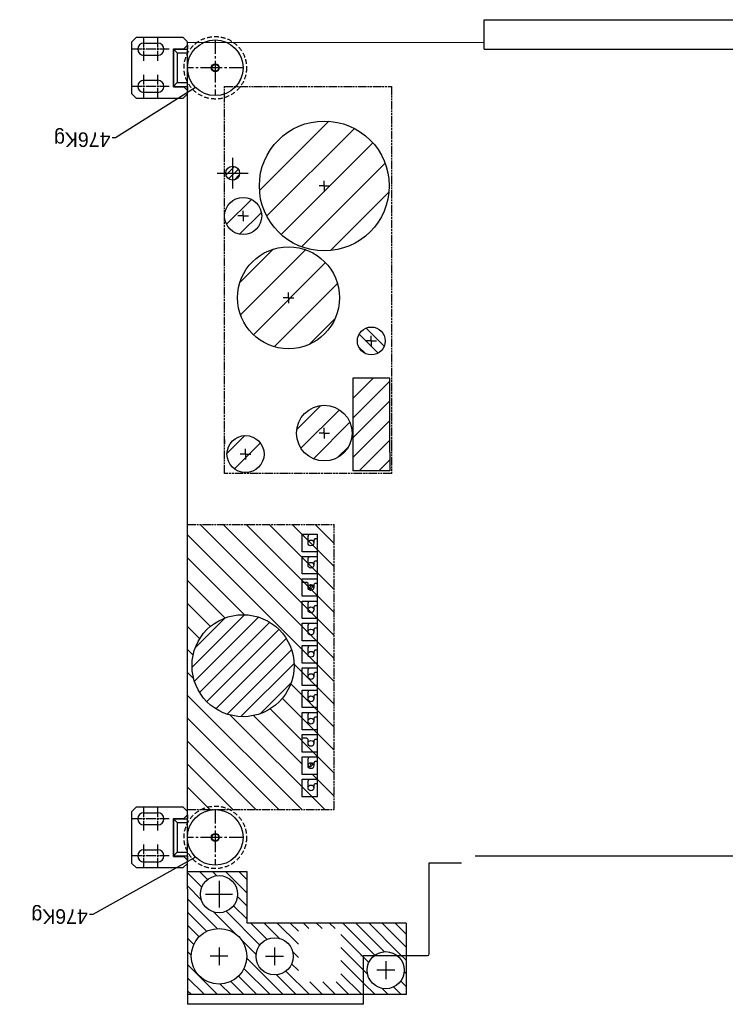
# Model space of a CAD drawing. Header units: millimetres. Extents: x -25815 to -21524, y -24008 to -19907.
# Tile 1 of 5: x -25815 to -24850, y -22997 to -21648. Entities that reach past the tile are written whole.
import ezdxf

# ---------------------------------------------------------------- set-up
doc = ezdxf.new("R2010")
doc.units = ezdxf.units.MM
for name, pattern in [('CENTER', [2, 1.25, -0.25, 0.25, -0.25]), ('CENTER2', [1.125, 0.75, -0.125, 0.125, -0.125]), ('HIDDEN', [0.375, 0.25, -0.125]), ('PHANTOM', [0.8, 0.45, -0.05, 0.1, -0.05, 0.1, -0.05])]:
    doc.linetypes.add(name, pattern=pattern)
doc.dimstyles.get("Standard").update_dxf_attribs({"dimtxt": 0.18, "dimasz": 0.18, "dimexe": 0.18, "dimexo": 0.0625, "dimgap": 0.09, "dimtad": 0, "dimtih": 1, "dimtoh": 1, "dimdec": 4, "dimzin": 0, "dimdsep": 46, "dimtxsty": 'Standard', "dimcen": 0.09, "dimadec": 0, "dimazin": 0, "dimtfac": 1, "dimtdec": 4, "dimtofl": 0, "dimtmove": 0, "dimatfit": 3, "dimfxl": 1, "dimtolj": 1, "dimtzin": 0, "dimarcsym": 0})
pattern_1 = [(135, (-679.24776, 71.08426), (-0.3535534, -0.3535534), [])]

# ---------------------------------------------------------------- blocks, each defined once
blk = doc.blocks.new('*U15')
at = {"color": 0, "linetype": 'CENTER2', "transparency": 16777216}
for p, q in [((0, 0.043), (0, 1.5)), ((-1.498, 0), (-0.043, 0)), ((0.043, 0), (1.502, 0)), ((0, -1.5), (0, -0.043))]:
    blk.add_line(p, q, dxfattribs=at)
at = {"color": 0, "linetype": 'Continuous', "transparency": 16777216}
for p, q in [((-0.021, 0), (0.021, 0)), ((0, -0.021), (0, 0.021))]:
    blk.add_line(p, q, dxfattribs=at)
blk = doc.blocks.new('*U14')
at = {"color": 0, "linetype": 'CENTER2', "transparency": 16777216}
for p, q in [((0, 0.043), (0, 1.5)), ((-1.498, 0), (-0.043, 0)), ((0.043, 0), (1.502, 0)), ((0, -1.5), (0, -0.043))]:
    blk.add_line(p, q, dxfattribs=at)
at = {"color": 0, "linetype": 'Continuous', "transparency": 16777216}
for p, q in [((-0.021, 0), (0.021, 0)), ((0, -0.021), (0, 0.021))]:
    blk.add_line(p, q, dxfattribs=at)
blk = doc.blocks.new('*U16')
at = {"color": 0, "linetype": 'CENTER2', "transparency": 16777216}
for p, q in [((0, 0.1), (0, 0.62)), ((-0.62, 0), (-0.1, 0)), ((0.1, 0), (0.62, 0)), ((0, -0.62), (0, -0.1))]:
    blk.add_line(p, q, dxfattribs=at)
at = {"color": 0, "linetype": 'Continuous', "transparency": 16777216}
for p, q in [((-0.05, 0), (0.05, 0)), ((0, -0.05), (0, 0.05))]:
    blk.add_line(p, q, dxfattribs=at)
blk = doc.blocks.new('$RECOVER_251031184337-0')
h = blk.add_hatch()
h.set_pattern_fill('ANSI31', color=1, style=0, pattern_type=2)
h.set_pattern_definition(pattern_1)
h.paths.add_polyline_path([(210.95, 143.483), (210.95, 146.246), (202.372, 146.246), (202.372, 147.862), (203.092, 147.862, 0.199644), (203.86, 147.862), (204.668, 147.862), (204.668, 150.105), (214.163, 150.105), (214.163, 143.483)])
h.paths.add_polyline_path([(211.512, 144.993, -1.001084), (213.414, 144.377, -0.998917)], flags=16)
h.paths.add_polyline_path([(210.973, 147.868, -1.686197), (213.409, 146.872, -0.593051)], flags=16)
h.paths.add_polyline_path([(208.483, 147.855, -1.497527), (210.29, 147.474, -0.667769)], flags=16)
h.paths.add_polyline_path([(205.893, 146.544), (205.893, 149.419), (208.184, 149.419), (208.184, 146.544)], flags=16)
h = blk.add_hatch()
h.set_pattern_fill('ANSI31', color=1, style=0, pattern_type=2)
h.set_pattern_definition(pattern_1)
h.paths.add_polyline_path([(204.668, 147.862), (204.668, 150.105), (202.372, 150.105), (202.372, 147.862), (203.092, 147.862, -5.00891), (203.86, 147.862)])
h = blk.add_hatch()
h.set_pattern_fill('ANSI31', color=1, pattern_type=2)
h.set_pattern_definition([(315, (113.5482, 47.5973), (0.6187184, 0.6187184), [])])
h.paths.add_polyline_path([(206.254, 140.124), (206.254, 124.754), (214.16, 124.754), (214.16, 140.124)])
h.paths.add_polyline_path([(207.979, 138.228), (207.163, 138.228), (207.163, 137.283), (207.979, 137.283)], flags=16)
h.paths.add_polyline_path([(213.918, 132.365, -1), (208.418, 132.365, -1)], flags=16)
h = blk.add_hatch()
h.set_pattern_fill('ANSI31', color=1, pattern_type=2)
h.set_pattern_definition([(45, (113.5512, 47.59725), (-0.4419417, 0.4419417), [])])
h.paths.add_polyline_path([(208.418, 132.365, 1), (213.918, 132.365, 1)])
h = blk.add_hatch()
h.set_pattern_fill('ANSI31', color=1, pattern_type=2)
h.set_pattern_definition([(45, (75.0878, 151.9742), (-0.53033, 0.53033), [])])
h.paths.add_polyline_path([(203.257, 120.854), (203.257, 121.854), (205.257, 121.854), (205.257, 116.854), (203.257, 116.854)])
at = {"linetype": 'Continuous'}
h = blk.add_hatch(dxfattribs=at)
h.set_pattern_fill('ANSI31', color=1, style=0, pattern_type=2)
h.set_pattern_definition([(45, (99.4888, -374.0371), (-0.6187184, 0.6187184), [])])
edge = h.paths.add_edge_path()
edge.add_arc((206.787, 119.824), 1.5, 0, 360)
edge = h.paths.add_edge_path()
edge.add_arc((211.033, 120.956), 1, 0, 360)
h.paths.add_polyline_path([(210.163, 108.115, 0.967767), (212.16, 108.05), (212.16, 108.18, 0.967767)])
h = blk.add_hatch()
h.set_pattern_fill('ANSI31', color=1, style=0, pattern_type=2)
h.set_pattern_definition([(135, (245.8822, 296.3033), (-0.3535534, -0.3535534), [])])
edge = h.paths.add_edge_path()
edge.add_arc((204.257, 114.854), 0.75, 0, 360)
h = blk.add_hatch(dxfattribs=at)
h.set_pattern_fill('ANSI31', color=1, style=0, pattern_type=2)
h.set_pattern_definition([(45, (135.3289, 37.9589), (-0.883883, 0.883883), [])])
h.paths.add_polyline_path([(206.289, 113.846), (206.716, 114.412, -15.657216), (206.304, 113.846)])
h = blk.add_hatch(dxfattribs=at)
h.set_pattern_fill('ANSI31', color=1, style=0, pattern_type=2)
h.set_pattern_definition([(45, (160.8864, 144.4519), (-0.883883, 0.883883), [])])
edge = h.paths.add_edge_path()
edge.add_arc((206.789, 106.495), 3.5, 0, 360)
h = blk.add_hatch()
h.set_pattern_fill('ANSI31', color=1, pattern_type=2)
h.set_pattern_definition([(225, (183.15197, 194.13107), (0.1767767, -0.1767767), [])])
edge = h.paths.add_edge_path()
edge.add_arc((211.726, 105.809), 0.375, 0, 360)
at = {"color": 1, "linetype": 'Continuous'}
for p, q in [((204.668, 150.624), (214.163, 150.624)), ((204.668, 150.624), (204.668, 147.994)), ((214.413, 143.274), (214.163, 143.024)), ((214.163, 142.849), (214.363, 142.649)), ((214.169, 142.624), (214.169, 142.843)), ((214.413, 143.274), (216.913, 143.274)), ((215.763, 142.954), (216.513, 142.954)), ((217.163, 143.024), (216.913, 143.274)), ((217.163, 143.024), (217.163, 140.224)), ((214.913, 142.624), (214.163, 142.624)), ((214.713, 142.424), (214.163, 142.424)), ((214.923, 142.649), (214.363, 142.649)), ((214.913, 142.624), (214.713, 142.424)), ((214.713, 140.824), (214.713, 142.424)), ((214.913, 140.624), (214.913, 142.624)), ((214.923, 142.474), (214.913, 142.474)), ((214.923, 142.454), (214.913, 142.454)), ((214.923, 142.649), (214.923, 140.599)), ((214.923, 141.954), (214.913, 141.954)), ((214.923, 141.854), (214.913, 141.854)), ((214.913, 141.814), (214.923, 141.814)), ((216.513, 142.294), (215.763, 142.294)), ((214.923, 141.434), (214.913, 141.434)), ((214.923, 141.354), (214.913, 141.354)), ((214.923, 141.254), (214.913, 141.254)), ((214.713, 140.824), (214.163, 140.824)), ((214.913, 140.624), (214.713, 140.824)), ((214.923, 140.754), (214.913, 140.754)), ((215.763, 140.954), (216.513, 140.954)), ((214.913, 140.624), (214.163, 140.624)), ((214.363, 140.599), (214.163, 140.399)), ((214.163, 140.224), (214.413, 139.974)), ((214.169, 140.405), (214.169, 140.624)), ((214.923, 140.599), (214.363, 140.599)), ((216.513, 140.294), (215.763, 140.294)), ((216.913, 139.974), (217.163, 140.224)), ((216.913, 139.974), (214.413, 139.974)), ((207.163, 139.429), (207.163, 125.275)), ((207.163, 139.429), (207.979, 139.429)), ((207.979, 139.429), (207.979, 138.484)), ((207.163, 138.74), (207.29, 138.74)), ((207.29, 138.74), (207.349, 138.799)), ((207.349, 138.799), (207.349, 138.957)), ((207.664, 138.957), (207.664, 138.583)), ((207.979, 138.484), (207.163, 138.484)), ((207.163, 138.228), (207.979, 138.228)), ((207.979, 138.228), (207.979, 137.283)), ((207.163, 137.539), (207.29, 137.539)), ((207.29, 137.539), (207.349, 137.598)), ((207.349, 137.598), (207.349, 137.756)), ((207.442, 137.614), (207.571, 137.614)), ((207.664, 137.756), (207.664, 137.382)), ((207.979, 137.283), (207.163, 137.283)), ((207.163, 137.027), (207.979, 137.027)), ((207.979, 137.027), (207.979, 136.083)), ((207.349, 136.397), (207.349, 136.555)), ((207.664, 136.555), (207.664, 136.338)), ((207.163, 136.338), (207.29, 136.338)), ((207.979, 136.083), (207.163, 136.083)), ((207.29, 136.338), (207.349, 136.397)), ((207.664, 136.338), (207.723, 136.279)), ((207.723, 136.279), (207.979, 136.279)), ((207.163, 135.827), (207.979, 135.827)), ((207.979, 135.827), (207.979, 134.882)), ((207.163, 135.138), (207.29, 135.138)), ((207.979, 134.882), (207.163, 134.882)), ((207.29, 135.138), (207.349, 135.197)), ((207.349, 135.197), (207.349, 135.354)), ((207.664, 135.354), (207.664, 134.98)), ((207.163, 134.626), (207.979, 134.626)), ((207.979, 134.626), (207.979, 133.681)), ((207.163, 133.937), (207.29, 133.937)), ((207.29, 133.937), (207.349, 133.996)), ((207.349, 133.996), (207.349, 134.153)), ((207.664, 134.153), (207.664, 133.779)), ((207.979, 133.681), (207.163, 133.681)), ((207.163, 133.425), (207.979, 133.425)), ((207.979, 133.425), (207.979, 132.48)), ((207.29, 132.736), (207.349, 132.795)), ((207.349, 132.795), (207.349, 132.953)), ((207.664, 132.953), (207.664, 132.579)), ((207.163, 132.736), (207.29, 132.736)), ((207.979, 132.48), (207.163, 132.48)), ((207.163, 132.224), (207.979, 132.224)), ((207.979, 132.224), (207.979, 131.279)), ((207.349, 131.594), (207.349, 131.752)), ((207.664, 131.752), (207.664, 131.378)), ((207.163, 131.535), (207.29, 131.535)), ((207.979, 131.279), (207.163, 131.279)), ((207.29, 131.535), (207.349, 131.594)), ((207.163, 131.023), (207.979, 131.023)), ((207.979, 131.023), (207.979, 130.079)), ((207.163, 130.334), (207.29, 130.334)), ((207.29, 130.334), (207.349, 130.394)), ((207.349, 130.394), (207.349, 130.551)), ((207.664, 130.551), (207.664, 130.177)), ((207.979, 130.079), (207.163, 130.079)), ((207.163, 129.823), (207.979, 129.823)), ((207.979, 129.823), (207.979, 128.878)), ((207.163, 129.134), (207.29, 129.134)), ((207.29, 129.134), (207.349, 129.193)), ((207.349, 129.193), (207.349, 129.35)), ((207.664, 129.35), (207.664, 128.976)), ((207.979, 128.878), (207.163, 128.878)), ((207.163, 128.622), (207.979, 128.622)), ((207.979, 128.622), (207.979, 127.677)), ((207.29, 127.933), (207.349, 127.992)), ((207.349, 127.992), (207.349, 128.149)), ((207.664, 128.149), (207.664, 127.933)), ((207.163, 127.933), (207.29, 127.933)), ((207.979, 127.677), (207.163, 127.677)), ((207.664, 127.933), (207.723, 127.874)), ((207.723, 127.874), (207.979, 127.874)), ((207.163, 127.421), (207.979, 127.421)), ((207.349, 126.791), (207.349, 126.949)), ((207.664, 126.949), (207.664, 126.575)), ((207.979, 127.421), (207.979, 126.476)), ((207.163, 126.732), (207.29, 126.732)), ((207.979, 126.476), (207.163, 126.476)), ((207.29, 126.732), (207.349, 126.791)), ((207.163, 126.22), (207.979, 126.22)), ((207.979, 126.22), (207.979, 125.275)), ((207.163, 125.531), (207.29, 125.531)), ((207.29, 125.531), (207.349, 125.59)), ((207.349, 125.59), (207.349, 125.748)), ((207.664, 125.748), (207.664, 125.374)), ((207.979, 125.275), (207.163, 125.275)), ((214.413, 101.774), (214.163, 101.524)), ((214.413, 101.774), (216.913, 101.774)), ((215.763, 101.454), (216.513, 101.454)), ((217.163, 101.524), (216.913, 101.774)), ((217.163, 101.524), (217.163, 98.724)), ((214.163, 101.349), (214.363, 101.149)), ((214.913, 101.124), (214.163, 101.124)), ((214.713, 100.924), (214.163, 100.924)), ((214.169, 101.124), (214.169, 101.343)), ((214.923, 101.149), (214.363, 101.149)), ((214.913, 101.124), (214.713, 100.924)), ((214.713, 99.324), (214.713, 100.924)), ((214.913, 99.124), (214.913, 101.124)), ((214.923, 100.974), (214.913, 100.974)), ((214.923, 100.954), (214.913, 100.954)), ((214.923, 101.149), (214.923, 99.099)), ((214.923, 100.454), (214.913, 100.454)), ((214.923, 100.354), (214.913, 100.354)), ((216.513, 100.794), (215.763, 100.794)), ((214.913, 100.314), (214.923, 100.314)), ((214.923, 99.934), (214.913, 99.934)), ((214.923, 99.854), (214.913, 99.854)), ((214.713, 99.324), (214.163, 99.324)), ((214.913, 99.124), (214.713, 99.324)), ((214.923, 99.754), (214.913, 99.754)), ((215.763, 99.454), (216.513, 99.454)), ((214.913, 99.124), (214.163, 99.124)), ((214.363, 99.099), (214.163, 98.899)), ((214.169, 98.905), (214.169, 99.124)), ((214.923, 99.099), (214.363, 99.099)), ((214.923, 99.254), (214.913, 99.254)), ((216.513, 98.794), (215.763, 98.794)), ((214.163, 98.724), (214.413, 98.474)), ((216.913, 98.474), (214.413, 98.474)), ((216.913, 98.474), (217.163, 98.724))]:
    blk.add_line(p, q, dxfattribs=at)
at = {"color": 1}
for p, q in [((214.16, 144.424), (214.163, 150.624)), ((202.372, 150.105), (214.163, 150.105)), ((202.372, 146.246), (202.372, 150.105)), ((203.476, 148.303), (203.476, 149.268)), ((202.994, 148.786), (203.959, 148.786)), ((209.465, 147.556), (209.465, 148.522)), ((212.463, 147.553), (212.463, 148.518)), ((201.135, 147.904), (201.135, 142.989)), ((204.668, 147.994), (201.225, 147.994)), ((204.813, 147.994), (204.8, 147.994)), ((208.983, 148.039), (209.948, 148.039)), ((211.981, 148.036), (212.946, 148.036)), ((202.372, 146.246), (210.95, 146.246)), ((210.95, 146.246), (210.95, 143.483)), ((212.463, 143.966), (212.463, 145.406)), ((213.183, 144.686), (211.743, 144.686)), ((214.16, 144.424), (214.16, 98.749)), ((210.95, 143.703), (210.95, 143.703)), ((210.95, 143.483), (214.163, 143.483)), ((201.135, 142.989), (199.389, 142.989)), ((198.655, 142.624), (171.489, 142.624)), ((203.257, 120.854), (203.257, 121.854)), ((203.257, 121.854), (205.257, 121.854)), ((205.257, 116.854), (205.257, 121.854)), ((203.257, 120.854), (203.257, 116.854)), ((203.155, 120.411), (203.155, 120.161)), ((212.155, 120.411), (212.155, 120.161)), ((203.257, 116.854), (205.257, 116.854)), ((211.726, 106.639), (211.726, 104.979)), ((212.556, 105.809), (210.896, 105.809)), ((198.163, 99.124), (171.405, 99.124)), ((198.163, 99.124), (198.163, 97.529)), ((214.16, 98.749), (198.163, 98.759)), ((198.163, 97.529), (180.663, 97.529))]:
    blk.add_line(p, q, dxfattribs=at)
at = {"color": 1, "linetype": 'PHANTOM'}
for p, q in [((214.16, 140.124), (206.254, 140.124)), ((206.254, 140.124), (206.254, 124.754)), ((214.16, 124.754), (206.254, 124.754)), ((203.16, 101.124), (203.16, 122.004)), ((203.16, 122.004), (212.16, 122.004)), ((212.16, 122.004), (212.16, 101.124)), ((212.16, 101.124), (203.16, 101.124))]:
    blk.add_line(p, q, dxfattribs=at)
at = {"color": 1, "linetype": 'CENTER'}
for p, q in [((211.033, 120.956), (211.033, 121.24)), ((211.033, 120.956), (210.749, 120.956)), ((211.033, 120.956), (211.033, 120.672)), ((211.033, 120.956), (211.317, 120.956)), ((206.787, 119.824), (206.787, 120.108)), ((206.787, 119.824), (206.503, 119.824)), ((206.787, 119.824), (207.071, 119.824)), ((206.787, 119.824), (206.787, 119.54)), ((204.257, 114.854), (203.973, 114.854)), ((204.257, 114.854), (204.257, 115.138)), ((204.257, 114.854), (204.541, 114.854)), ((204.257, 114.854), (204.257, 114.57)), ((208.715, 112.524), (208.715, 112.808)), ((208.715, 112.524), (208.431, 112.524)), ((208.715, 112.524), (208.999, 112.524)), ((208.715, 112.524), (208.715, 112.24)), ((211.163, 108.115), (211.163, 108.399)), ((211.163, 108.115), (210.879, 108.115)), ((211.163, 108.115), (211.163, 107.831)), ((211.163, 108.115), (211.447, 108.115)), ((206.789, 106.495), (206.789, 106.779)), ((206.789, 106.495), (206.505, 106.495)), ((206.789, 106.495), (207.073, 106.495)), ((206.789, 106.495), (206.789, 106.211))]:
    blk.add_line(p, q, dxfattribs=at)
at = {"color": 1}
for centre, radius in [((203.476, 148.786), 1), ((212.463, 148.036), 1.5), ((209.465, 148.039), 1), ((212.463, 144.686), 1), ((212.663, 141.624), 0.213), ((212.663, 141.624), 0.182), ((211.168, 132.365), 2.75), ((204.257, 114.854), 0.75), ((206.789, 106.495), 3.5), ((211.163, 108.115), 1), ((211.726, 105.809), 0.375), ((212.663, 100.124), 1.501), ((212.663, 100.124), 0.213), ((212.663, 100.124), 0.182)]:
    blk.add_circle(centre, radius, dxfattribs=at)
at = {"color": 1, "linetype": 'HIDDEN'}
for centre in [(212.663, 141.624), (212.663, 100.124)]:
    blk.add_circle(centre, 1.685, dxfattribs=at)
at = {"color": 1, "linetype": 'Continuous'}
for centre, radius in [((212.665, 141.624), 1.5), ((207.507, 138.957), 0.157), ((207.507, 137.756), 0.157), ((207.507, 136.555), 0.157), ((207.507, 135.354), 0.157), ((207.507, 134.153), 0.157), ((207.507, 132.953), 0.157), ((207.507, 131.752), 0.157), ((207.507, 130.551), 0.157), ((207.507, 129.35), 0.157), ((207.507, 128.149), 0.157), ((207.507, 126.949), 0.157), ((207.507, 125.748), 0.157), ((211.033, 120.956), 1), ((206.787, 119.824), 1.5), ((208.715, 112.524), 2.75), ((212.665, 100.124), 1.5)]:
    blk.add_circle(centre, radius, dxfattribs=at)
at = {"color": 1}
blk.add_arc((201.225, 147.904), 0.09, 90, 180, dxfattribs=at)
at = {"color": 1, "linetype": 'Continuous'}
for centre, radius, start, end in [((215.763, 142.624), 0.33, 90, 270), ((216.513, 142.624), 0.33, 270, 90), ((215.763, 140.624), 0.33, 90, 270), ((216.513, 140.624), 0.33, 270, 90), ((207.507, 138.583), 0.157, 321.0021, 360), ((207.556, 137.661), 0.138, 38.3283, 195.7894), ((207.356, 137.756), 0.188, 310.8112, 12.7112), ((207.507, 137.382), 0.157, 321.0021, 360), ((207.507, 134.98), 0.157, 321.0021, 360), ((207.507, 133.779), 0.157, 321.0021, 360), ((207.507, 132.579), 0.157, 321.0021, 360), ((207.507, 131.378), 0.157, 321.0021, 360), ((207.507, 130.177), 0.157, 321.0021, 360), ((207.507, 128.976), 0.157, 321.0021, 360), ((207.556, 128.073), 0.138, 38.4028, 205.5914), ((207.356, 128.149), 0.188, 305.6356, 18.1562), ((207.507, 126.575), 0.157, 321.0021, 360), ((207.507, 125.374), 0.157, 321.0021, 360), ((215.763, 101.124), 0.33, 90, 270), ((216.513, 101.124), 0.33, 270, 90), ((215.763, 99.124), 0.33, 90, 270), ((216.513, 99.124), 0.33, 270, 90)]:
    blk.add_arc(centre, radius, start, end, dxfattribs=at)
at = {"color": 1, "linetype": 'CENTER2'}
for name, p, rotation in [('*U14', (212.663, 141.624), 359.9999999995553), ('*U16', (215.763, 142.624), 269.9999999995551), ('*U16', (216.513, 142.624), 269.9999999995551), ('*U16', (215.763, 140.624), 269.9999999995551), ('*U16', (216.513, 140.624), 269.9999999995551), ('*U15', (212.663, 100.124), 359.9999999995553), ('*U16', (215.763, 101.124), 269.9999999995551), ('*U16', (216.513, 101.124), 269.9999999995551), ('*U16', (215.763, 99.124), 269.9999999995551), ('*U16', (216.513, 99.124), 269.9999999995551)]:
    blk.add_blockref(name, p, dxfattribs=dict(at, rotation=rotation))
at = {"color": 1, "char_height": 0.7874, "attachment_point": 7}
for insert in [(219.529, 145.262), (218.31, 103.369)]:
    blk.add_mtext('476Kg', dxfattribs=dict(at, insert=insert))
at = {"color": 1, "annotation_type": 0, "has_hookline": 1, "hookline_direction": 0, "text_width": 3.675}
for points in [[(213.726, 142.685), (219.259, 145.787), (219.439, 145.787)], [(213.725, 101.186), (218.04, 103.894), (218.22, 103.894)]]:
    blk.add_leader(points, dimstyle='Standard', dxfattribs=at)

msp = doc.modelspace()

# ---------------------------------------------------------------- block references
at = {"xscale": 25.4, "yscale": 25.4, "zscale": 25.4, "rotation": 180}
msp.add_blockref('$RECOVER_251031184337-0', (-20146.1, -19170.7), dxfattribs=at)

doc.saveas('drawing.dxf')
